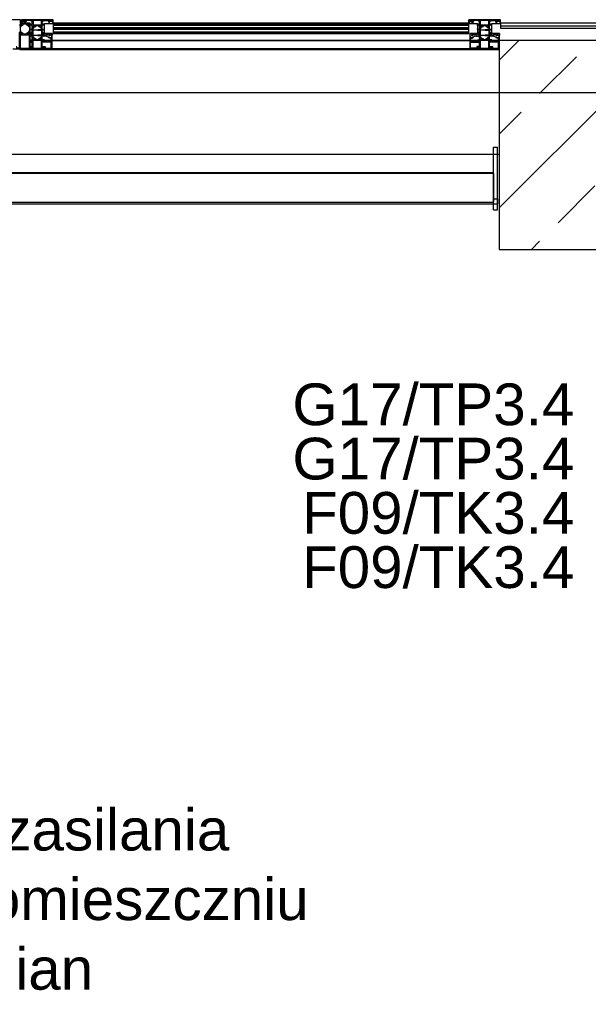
# Model space of a CAD drawing. Header units: millimetres. Extents: x 45983 to 94428, y -13359 to 18562.
# Tile 39 of 57: x 81751 to 83114, y 12571 to 14929. Entities that reach past the tile are written whole.
import ezdxf

# ---------------------------------------------------------------- set-up
doc = ezdxf.new("R2010")
doc.units = ezdxf.units.MM
doc.layers.add('Gniazda', color=1, linetype='Continuous')
doc.styles.get("Standard").update_dxf_attribs({"font": 'ARIAL.TTF'})

msp = doc.modelspace()

# ---------------------------------------------------------------- hatches: boundary and pattern name
h = msp.add_hatch()
h.set_pattern_fill('FP_1', color=256, style=0, pattern_type=2)
h.set_pattern_definition([(45, (0, -11145.76), (-176.7767, 176.7767), []), (45, (176.78, -11145.76), (-176.7767, 176.7767), [125, -62.5])])
h.paths.add_polyline_path([(83300, 14379.2), (83400, 14379.2), (83400, 14879.2), (82900, 14879.2), (82900, 14379.2), (83287.5, 14379.2)], flags=0)

# ---------------------------------------------------------------- linework, layer by layer
at = {"lineweight": 9}
for p, q in [((81687.2, 14929.4), (81752.8, 14929.4)), ((81776.3, 14921.4), (81776.3, 14859.4)), ((81776.3, 14859.4), (81751.2, 14859.4))]:
    msp.add_line(p, q, dxfattribs=at)
for p, q in [((81750.4, 14915.5), (81752.5, 14915.5)), ((81750.7, 14915.1), (81752.2, 14915.1)), ((81752.2, 14912.6), (81752.2, 14901.6)), ((81754.3, 14913.1), (81752.7, 14913.1)), ((81752.8, 14929.4), (81752.8, 14921.4)), ((81752.8, 14921.4), (81776.3, 14921.4)), ((81752.9, 14921.9), (81776.3, 14921.9)), ((81755.1, 14921.9), (81755.3, 14924.1)), ((81755.3, 14924.4), (81755.3, 14929.4)), ((81831.1, 14929.4), (81755.3, 14929.4)), ((81757.3, 14924.4), (81755.3, 14924.4)), ((81755.6, 14924.4), (81758.4, 14924.4)), ((81756.1, 14916.1), (81756.9, 14916.1)), ((81763.8, 14927.9), (81756.8, 14927.9)), ((81756.8, 14927.9), (81756.8, 14925.4)), ((81756.8, 14925.4), (81758.3, 14925.4)), ((81757.7, 14926), (81758.4, 14927.2)), ((81758.4, 14925.6), (81757.9, 14925.7)), ((81758.4, 14924.4), (81758.4, 14925.6)), ((81762.4, 14927.9), (81758.8, 14927.9)), ((81758.9, 14927.4), (81761.8, 14927.4)), ((81759.1, 14921.4), (81762.6, 14921.4)), ((81759.7, 14918), (81760.1, 14919.1)), ((81760.5, 14919.4), (81766.4, 14919.4)), ((81762.2, 14927.2), (81762.9, 14926)), ((81762.7, 14925.7), (81762.3, 14925.6)), ((81762.3, 14925.6), (81762.3, 14924.4)), ((81762.3, 14925.4), (81763.8, 14925.4)), ((81762.3, 14924.4), (81765, 14924.4)), ((81766.8, 14924.4), (81763.3, 14924.4)), ((81763.8, 14925.4), (81763.8, 14927.9)), ((81781.3, 14927.6), (81765.3, 14927.6)), ((81765.3, 14927.6), (81765.3, 14925.4)), ((81765.3, 14925.4), (81766.8, 14925.4)), ((81765.3, 14924.1), (81765.5, 14921.9)), ((81766.8, 14925.4), (81766.8, 14924.4)), ((81766.9, 14919.1), (81767.3, 14918)), ((81770.1, 14916.1), (81770.9, 14916.1)), ((81772.6, 14913.1), (81774.2, 14913.1)), ((81774.5, 14915.5), (81776.1, 14915.5)), ((81776.2, 14915.1), (81774.7, 14915.1)), ((81774.7, 14912.6), (81774.7, 14901.6)), ((81776.3, 14918.3), (81781.3, 14918.4)), ((81776.4, 14915.4), (81776.3, 14918.3)), ((81777.5, 14915.5), (81776.4, 14915.4)), ((81776.6, 14907.8), (81777.2, 14907.8)), ((81776.7, 14899.6), (81776.7, 14914.6)), ((81781.3, 14916.9), (81777.5, 14916.9)), ((81777.5, 14916.9), (81777.5, 14915.5)), ((81779.8, 14924.4), (81779.8, 14925.4)), ((81779.8, 14925.4), (81781.3, 14925.4)), ((81781.3, 14924.4), (81779.8, 14924.4)), ((81781.3, 14925.4), (81781.3, 14927.6)), ((81781.3, 14918.4), (81781.3, 14924.4)), ((81781.3, 14912.1), (81781.3, 14916.9)), ((81781.3, 14906.6), (81781.3, 14910.8)), ((81781.5, 14911.9), (81783.6, 14911.9)), ((81781.8, 14911.3), (81783.5, 14911.3)), ((81783.1, 14908.8), (81783.1, 14905.6)), ((81783.2, 14927.6), (81783.2, 14917.4)), ((81803.6, 14927.6), (81783.2, 14927.6)), ((81783.2, 14917.4), (81803.6, 14917.4)), ((81783.2, 14915.2), (81783.8, 14912.1)), ((81787.7, 14915.4), (81783.4, 14915.4)), ((81783.4, 14915), (81784, 14911.8)), ((81784.3, 14909.3), (81783.6, 14909.3)), ((81783.7, 14915.3), (81784.9, 14915.3)), ((81787.7, 14914.9), (81786.1, 14910.7)), ((81786.2, 14915.2), (81787.4, 14915.3)), ((81787, 14912.7), (81787.8, 14915.1)), ((81788, 14912.4), (81787.1, 14912.4)), ((81791, 14915.1), (81790.8, 14914.4)), ((81791.5, 14915.4), (81795.2, 14915.4)), ((81795.6, 14915.1), (81795.9, 14914.4)), ((81798.7, 14912.4), (81799.5, 14912.4)), ((81799.7, 14912.7), (81798.8, 14915.1)), ((81799, 14915.4), (81803.3, 14915.4)), ((81799, 14914.9), (81800.5, 14910.7)), ((81800.5, 14915.2), (81799.3, 14915.3)), ((81803, 14915.3), (81801.8, 14915.3)), ((81802.4, 14909.3), (81803, 14909.3)), ((81803.3, 14915), (81802.7, 14911.8)), ((81803.5, 14915.2), (81802.9, 14912.1)), ((81803.1, 14911.9), (81805.2, 14911.9)), ((81804.8, 14911.3), (81803.2, 14911.3)), ((81803.5, 14908.8), (81803.5, 14905.6)), ((81803.6, 14917.4), (81803.6, 14927.6)), ((81805.3, 14906.6), (81805.3, 14910.8)), ((81805.4, 14927.6), (81821.4, 14927.6)), ((81805.4, 14925.4), (81805.4, 14927.6)), ((81806.9, 14925.4), (81805.4, 14925.4)), ((81805.4, 14924.4), (81806.9, 14924.4)), ((81805.4, 14918.4), (81805.4, 14924.4)), ((81810.3, 14918.3), (81805.4, 14918.4)), ((81805.4, 14916.9), (81809.1, 14916.9)), ((81805.4, 14912.1), (81805.4, 14916.9)), ((81806.9, 14924.4), (81806.9, 14925.4)), ((81809.1, 14916.9), (81809.1, 14915.5)), ((81809.1, 14915.5), (81810.2, 14915.4)), ((81810, 14907.8), (81809.4, 14907.8)), ((81810.2, 14915.4), (81810.3, 14918.3)), ((81819.9, 14925.4), (81819.9, 14924.4)), ((81821.4, 14925.4), (81819.9, 14925.4)), ((81819.9, 14924.4), (81823.3, 14924.4)), ((81821.3, 14924.1), (81821.1, 14920.7)), ((81821.4, 14927.6), (81821.4, 14925.4)), ((81821.4, 14920.4), (81822.6, 14920.4)), ((81824.4, 14924.4), (81821.6, 14924.4)), ((81822.6, 14920.4), (81823.4, 14920.5)), ((81822.9, 14927.9), (81829.9, 14927.9)), ((81822.9, 14925.4), (81822.9, 14927.9)), ((81824.3, 14925.4), (81822.9, 14925.4)), ((81823.4, 14920.5), (81825, 14920.5)), ((81824.5, 14927.2), (81823.8, 14926)), ((81823.9, 14925.7), (81824.4, 14925.6)), ((81824.4, 14925.6), (81824.4, 14924.4)), ((81827.8, 14927.4), (81824.9, 14927.4)), ((81825, 14920.5), (81825.7, 14920.4)), ((81825.7, 14920.4), (81827, 14920.4)), ((81827, 14920.4), (81827.7, 14920.5)), ((81827.7, 14920.5), (81829.3, 14920.5)), ((81828.9, 14926), (81828.2, 14927.2)), ((81828.3, 14925.6), (81828.8, 14925.7)), ((81828.3, 14924.4), (81828.3, 14925.6)), ((81831.1, 14924.4), (81828.3, 14924.4)), ((81829.9, 14925.4), (81828.3, 14925.4)), ((81829.3, 14920.5), (81830.1, 14920.4)), ((81829.4, 14924.4), (81831.4, 14924.4)), ((81829.9, 14927.9), (81829.9, 14925.4)), ((81830.1, 14920.4), (81831.3, 14920.4)), ((81831.4, 14924.4), (81831.4, 14929.2)), ((81831.6, 14920.7), (81831.4, 14924.1)), ((82827, 14921.4), (81831.4, 14921.4)), ((82827, 14920.4), (81831.4, 14920.4)), ((81831.4, 14920.4), (81831.4, 14896.4)), ((81831.4, 14918.4), (82827, 14918.4)), ((81831.4, 14916.4), (82827, 14916.4)), ((81831.4, 14910.4), (82827, 14910.4)), ((81831.4, 14908.4), (82827, 14908.4)), ((82826.7, 14920.7), (82827, 14924.1)), ((82827, 14924.4), (82827, 14929.4)), ((82902.8, 14929.4), (82827, 14929.4)), ((82829, 14924.4), (82827, 14924.4)), ((82827, 14896.4), (82827, 14920.4)), ((82828.3, 14920.4), (82827, 14920.4)), ((82827.3, 14924.4), (82830, 14924.4)), ((82829.1, 14920.5), (82828.3, 14920.4)), ((82835.5, 14927.9), (82828.5, 14927.9)), ((82828.5, 14927.9), (82828.5, 14925.4)), ((82828.5, 14925.4), (82830, 14925.4)), ((82830.7, 14920.5), (82829.1, 14920.5)), ((82829.4, 14926), (82830.1, 14927.2)), ((82830, 14925.6), (82829.6, 14925.7)), ((82830, 14924.4), (82830, 14925.6)), ((82830.5, 14927.4), (82833.4, 14927.4)), ((82831.4, 14920.4), (82830.7, 14920.5)), ((82832.6, 14920.4), (82831.4, 14920.4)), ((82833.3, 14920.5), (82832.6, 14920.4)), ((82834.9, 14920.5), (82833.3, 14920.5)), ((82833.9, 14927.2), (82834.6, 14926)), ((82834.4, 14925.7), (82833.9, 14925.6)), ((82833.9, 14925.6), (82833.9, 14924.4)), ((82833.9, 14924.4), (82836.7, 14924.4)), ((82834, 14925.4), (82835.5, 14925.4)), ((82835.7, 14920.4), (82834.9, 14920.5)), ((82838.5, 14924.4), (82835, 14924.4)), ((82835.5, 14925.4), (82835.5, 14927.9)), ((82837, 14920.4), (82835.7, 14920.4)), ((82853, 14927.6), (82837, 14927.6)), ((82837, 14927.6), (82837, 14925.4)), ((82837, 14925.4), (82838.5, 14925.4)), ((82837, 14924.1), (82837.3, 14920.7)), ((82838.5, 14925.4), (82838.5, 14924.4)), ((82848, 14918.3), (82853, 14918.4)), ((82848.1, 14915.4), (82848, 14918.3)), ((82849.2, 14915.5), (82848.1, 14915.4)), ((82848.3, 14907.8), (82848.9, 14907.8)), ((82853, 14916.9), (82849.2, 14916.9)), ((82849.2, 14916.9), (82849.2, 14915.5)), ((82851.5, 14924.4), (82851.5, 14925.4)), ((82851.5, 14925.4), (82853, 14925.4)), ((82853, 14924.4), (82851.5, 14924.4)), ((82853, 14925.4), (82853, 14927.6)), ((82853, 14918.4), (82853, 14924.4)), ((82853, 14912.1), (82853, 14916.9)), ((82853, 14906.6), (82853, 14910.8)), ((82853.2, 14911.9), (82855.3, 14911.9)), ((82853.5, 14911.3), (82855.1, 14911.3)), ((82854.8, 14927.6), (82854.8, 14917.4)), ((82875.2, 14927.6), (82854.8, 14927.6)), ((82854.8, 14917.4), (82875.2, 14917.4)), ((82854.8, 14908.8), (82854.8, 14905.6)), ((82854.9, 14915.2), (82855.4, 14912.1)), ((82859.3, 14915.4), (82855.1, 14915.4)), ((82855.1, 14915), (82855.6, 14911.8)), ((82855.9, 14909.3), (82855.3, 14909.3)), ((82855.4, 14915.3), (82856.5, 14915.3)), ((82857.8, 14915.2), (82859.1, 14915.3)), ((82859.4, 14914.9), (82857.8, 14910.7)), ((82858.6, 14912.7), (82859.5, 14915.1)), ((82859.6, 14912.4), (82858.8, 14912.4)), ((82862.7, 14915.1), (82862.4, 14914.4)), ((82863.2, 14915.4), (82866.8, 14915.4)), ((82867.3, 14915.1), (82867.6, 14914.4)), ((82870.4, 14912.4), (82871.2, 14912.4)), ((82871.4, 14912.7), (82870.5, 14915.1)), ((82870.6, 14914.9), (82872.2, 14910.7)), ((82870.7, 14915.4), (82874.9, 14915.4)), ((82872.2, 14915.2), (82870.9, 14915.3)), ((82874.6, 14915.3), (82873.5, 14915.3)), ((82874.1, 14909.3), (82874.7, 14909.3)), ((82874.9, 14915), (82874.4, 14911.8)), ((82875.1, 14915.2), (82874.6, 14912.1)), ((82874.8, 14911.9), (82876.8, 14911.9)), ((82876.5, 14911.3), (82874.9, 14911.3)), ((82875.2, 14917.4), (82875.2, 14927.6)), ((82875.2, 14908.8), (82875.2, 14905.6)), ((82877, 14927.6), (82893, 14927.6)), ((82877, 14925.4), (82877, 14927.6)), ((82878.5, 14925.4), (82877, 14925.4)), ((82877, 14924.4), (82878.5, 14924.4)), ((82877, 14918.4), (82877, 14924.4)), ((82882, 14918.3), (82877, 14918.4)), ((82877, 14916.9), (82880.8, 14916.9)), ((82877, 14912.1), (82877, 14916.9)), ((82877, 14906.6), (82877, 14910.8)), ((82878.5, 14924.4), (82878.5, 14925.4)), ((82880.8, 14916.9), (82880.8, 14915.5)), ((82880.8, 14915.5), (82881.9, 14915.4)), ((82881.7, 14907.8), (82881.1, 14907.8)), ((82881.9, 14915.4), (82882, 14918.3)), ((82891.5, 14925.4), (82891.5, 14924.4)), ((82893, 14925.4), (82891.5, 14925.4)), ((82891.5, 14924.4), (82895, 14924.4)), ((82893, 14924.1), (82892.7, 14920.7)), ((82893, 14927.6), (82893, 14925.4)), ((82893, 14920.4), (82894.3, 14920.4)), ((82896.1, 14924.4), (82893.3, 14924.4)), ((82894.3, 14920.4), (82895.1, 14920.5)), ((82894.5, 14927.9), (82901.5, 14927.9)), ((82894.5, 14925.4), (82894.5, 14927.9)), ((82896, 14925.4), (82894.5, 14925.4)), ((82895.1, 14920.5), (82896.7, 14920.5)), ((82896.1, 14927.2), (82895.4, 14926)), ((82895.6, 14925.7), (82896.1, 14925.6)), ((82896.1, 14925.6), (82896.1, 14924.4)), ((82899.5, 14927.4), (82896.6, 14927.4)), ((82896.7, 14920.5), (82897.4, 14920.4)), ((82897.4, 14920.4), (82898.6, 14920.4)), ((82898.6, 14920.4), (82899.3, 14920.5)), ((82899.3, 14920.5), (82900.9, 14920.5)), ((82900.6, 14926), (82899.9, 14927.2)), ((82900, 14925.6), (82900.4, 14925.7)), ((82900, 14924.4), (82900, 14925.6)), ((82901.5, 14925.4), (82900, 14925.4)), ((82902.7, 14924.4), (82900, 14924.4)), ((82900.9, 14920.5), (82901.7, 14920.4)), ((82901, 14924.4), (82903, 14924.4)), ((82901.5, 14927.9), (82901.5, 14925.4)), ((82901.7, 14920.4), (82903, 14920.4)), ((82903, 14924.4), (82903, 14929.2)), ((82903.3, 14920.7), (82903, 14924.1)), ((83397, 14921.4), (82903, 14921.4)), ((83397, 14920.9), (82903, 14920.9)), ((82903, 14920.9), (82903, 14908.9)), ((82903, 14914.9), (83397, 14914.9)), ((82903, 14908.9), (83397, 14908.9)), ((81752.2, 14899.1), (81750.7, 14899.1)), ((81752.1, 14895.3), (81752.7, 14898.5)), ((81752.7, 14901.1), (81754.3, 14901.1)), ((81756.8, 14898), (81756, 14898)), ((81760, 14895), (81759.7, 14896.1)), ((81766.4, 14894.7), (81760.5, 14894.7)), ((81767.3, 14896.1), (81766.9, 14895)), ((81770.9, 14898), (81770.1, 14898)), ((81774.2, 14901.1), (81772.6, 14901.1)), ((81776.1, 14898.6), (81774.5, 14898.6)), ((81774.7, 14899.1), (81776.2, 14899.1)), ((81776.3, 14890.8), (81777.8, 14890.8)), ((81776.3, 14889.8), (81777.8, 14889.8)), ((81781, 14905.3), (81776.6, 14905.3)), ((81776.6, 14896.3), (81777, 14896.3)), ((81781, 14894.3), (81777, 14894.3)), ((81777.3, 14896), (81777.3, 14895.6)), ((81777.5, 14907.5), (81777.5, 14906.6)), ((81777.6, 14895.3), (81781, 14895.3)), ((81777.8, 14906.3), (81781, 14906.3)), ((81781.3, 14885.8), (81781.3, 14894)), ((81781.3, 14881.4), (81781.3, 14884.7)), ((81781.4, 14895.6), (81781.4, 14905)), ((81783.6, 14885), (81781.5, 14885)), ((81783.3, 14885.3), (81781.8, 14885.3)), ((81783.1, 14904), (81783.1, 14892.6)), ((81783.1, 14891), (81783.1, 14887.8)), ((81783.8, 14884.7), (81783.2, 14881.7)), ((81783.3, 14881.7), (81783.9, 14884.7)), ((81783.4, 14905.3), (81792.1, 14905.3)), ((81792.1, 14904.3), (81783.4, 14904.3)), ((81783.4, 14892.3), (81792.1, 14892.3)), ((81792.1, 14891.3), (81783.4, 14891.3)), ((81783.6, 14887.3), (81784.4, 14887.3)), ((81786.2, 14886), (81787.8, 14881.7)), ((81787.2, 14884.4), (81788, 14884.4)), ((81803.2, 14905.3), (81794.5, 14905.3)), ((81794.5, 14904.3), (81803.2, 14904.3)), ((81803.2, 14892.3), (81794.5, 14892.3)), ((81794.5, 14891.3), (81803.2, 14891.3)), ((81799.5, 14884.4), (81798.7, 14884.4)), ((81800.4, 14886), (81798.9, 14881.7)), ((81803, 14887.3), (81802.3, 14887.3)), ((81803.3, 14881.7), (81802.8, 14884.7)), ((81802.9, 14884.7), (81803.4, 14881.7)), ((81805.1, 14885), (81803.1, 14885)), ((81803.4, 14885.3), (81804.8, 14885.3)), ((81803.5, 14904), (81803.5, 14892.6)), ((81803.5, 14891), (81803.5, 14887.8)), ((81805.3, 14895.6), (81805.3, 14905)), ((81805.3, 14885.8), (81805.3, 14894)), ((81805.3, 14881.4), (81805.3, 14884.7)), ((81808.8, 14906.3), (81805.6, 14906.3)), ((81805.6, 14905.3), (81810, 14905.3)), ((81809, 14895.3), (81805.6, 14895.3)), ((81805.6, 14894.3), (81809.6, 14894.3)), ((81813.3, 14890.8), (81808.8, 14890.8)), ((81814.2, 14889.8), (81808.8, 14889.8)), ((81809.1, 14907.5), (81809.1, 14906.6)), ((81809.3, 14896), (81809.3, 14895.6)), ((81810, 14896.3), (81809.6, 14896.3)), ((81810.3, 14905.6), (81810.3, 14907.5)), ((81810.3, 14895), (81810.3, 14896)), ((81814.3, 14896.2), (81813.6, 14896.2)), ((81816.8, 14896.4), (81814.3, 14896.2)), ((81814.3, 14894.2), (81814.3, 14891.8)), ((81814.5, 14889.7), (81819.7, 14888)), ((81828.5, 14896.4), (81816.8, 14896.4)), ((81819.7, 14888), (81825.9, 14885.7)), ((81825.8, 14884.4), (81820.7, 14886.3)), ((81821, 14887.4), (81826, 14885.6)), ((81827, 14884.4), (81825.8, 14884.4)), ((81826, 14885.6), (81826.8, 14885.6)), ((81826.5, 14887.5), (81826.5, 14886.1)), ((81828.1, 14887.5), (81826.5, 14887.5)), ((81826.5, 14887.4), (81827.8, 14887.4)), ((81826.8, 14885.6), (81826.5, 14887.4)), ((81827, 14877.5), (81827, 14884.4)), ((81828.8, 14896.1), (81828.3, 14887.7)), ((81828.3, 14886.9), (81828.3, 14859.7)), ((81831.4, 14906.4), (82827, 14906.4)), ((81831.4, 14900.4), (82827, 14900.4)), ((81831.4, 14898.4), (82827, 14898.4)), ((81831.4, 14896.4), (82827, 14896.4)), ((82829.5, 14896.1), (82830, 14887.7)), ((82829.8, 14896.4), (82841.5, 14896.4)), ((82830, 14886.9), (82830, 14859.7)), ((82830.3, 14887.5), (82831.8, 14887.5)), ((82831.8, 14887.4), (82830.5, 14887.4)), ((82831.3, 14877.5), (82831.3, 14884.4)), ((82831.3, 14884.4), (82832.5, 14884.4)), ((82831.5, 14885.6), (82831.8, 14887.4)), ((82832.4, 14885.6), (82831.5, 14885.6)), ((82831.8, 14887.5), (82831.8, 14886.1)), ((82837.3, 14887.4), (82832.4, 14885.6)), ((82838.6, 14888), (82832.5, 14885.7)), ((82832.5, 14884.4), (82837.6, 14886.3)), ((82843.8, 14889.7), (82838.6, 14888)), ((82841.5, 14896.4), (82844, 14896.2)), ((82844, 14896.2), (82844.8, 14896.2)), ((82844, 14894.2), (82844, 14891.8)), ((82844.2, 14889.8), (82849.5, 14889.8)), ((82845, 14890.8), (82849.5, 14890.8)), ((82848, 14905.6), (82848, 14907.5)), ((82848, 14895), (82848, 14896)), ((82852.7, 14905.3), (82848.3, 14905.3)), ((82848.3, 14896.3), (82848.7, 14896.3)), ((82852.7, 14894.3), (82848.7, 14894.3)), ((82849, 14896), (82849, 14895.6)), ((82849.2, 14907.5), (82849.2, 14906.6)), ((82849.3, 14895.3), (82852.7, 14895.3)), ((82849.5, 14906.3), (82852.7, 14906.3)), ((82853, 14895.6), (82853, 14905)), ((82853, 14885.8), (82853, 14894)), ((82853, 14881.4), (82853, 14884.7)), ((82855.2, 14885), (82853.2, 14885)), ((82855, 14885.3), (82853.5, 14885.3)), ((82854.8, 14904), (82854.8, 14892.6)), ((82854.8, 14891), (82854.8, 14887.8)), ((82855.4, 14884.7), (82854.9, 14881.7)), ((82855, 14881.7), (82855.5, 14884.7)), ((82855.1, 14905.3), (82863.8, 14905.3)), ((82863.8, 14904.3), (82855.1, 14904.3)), ((82855.1, 14892.3), (82863.8, 14892.3)), ((82863.8, 14891.3), (82855.1, 14891.3)), ((82855.3, 14887.3), (82856, 14887.3)), ((82857.9, 14886), (82859.5, 14881.7)), ((82858.8, 14884.4), (82859.6, 14884.4)), ((82874.9, 14905.3), (82866.2, 14905.3)), ((82866.2, 14904.3), (82874.9, 14904.3)), ((82874.9, 14892.3), (82866.2, 14892.3)), ((82866.2, 14891.3), (82874.9, 14891.3)), ((82871.2, 14884.4), (82870.4, 14884.4)), ((82872.1, 14886), (82870.5, 14881.7)), ((82874.7, 14887.3), (82874, 14887.3)), ((82875, 14881.7), (82874.5, 14884.7)), ((82874.6, 14884.7), (82875.1, 14881.7)), ((82876.8, 14885), (82874.8, 14885)), ((82875, 14885.3), (82876.5, 14885.3)), ((82875.2, 14904), (82875.2, 14892.6)), ((82875.2, 14891), (82875.2, 14887.8)), ((82877, 14895.6), (82877, 14905)), ((82877, 14885.8), (82877, 14894)), ((82877, 14881.4), (82877, 14884.7)), ((82880.5, 14906.3), (82877.3, 14906.3)), ((82877.3, 14905.3), (82881.7, 14905.3)), ((82880.7, 14895.3), (82877.3, 14895.3)), ((82877.3, 14894.3), (82881.3, 14894.3)), ((82885, 14890.8), (82880.5, 14890.8)), ((82885.8, 14889.8), (82880.5, 14889.8)), ((82880.8, 14907.5), (82880.8, 14906.6)), ((82881, 14896), (82881, 14895.6)), ((82881.7, 14896.3), (82881.3, 14896.3)), ((82882, 14905.6), (82882, 14907.5)), ((82882, 14895), (82882, 14896)), ((82886, 14896.2), (82885.2, 14896.2)), ((82888.5, 14896.4), (82886, 14896.2)), ((82886, 14894.2), (82886, 14891.8)), ((82886.2, 14889.7), (82891.4, 14888)), ((82900.2, 14896.4), (82888.5, 14896.4)), ((82891.4, 14888), (82897.5, 14885.7)), ((82897.5, 14884.4), (82892.4, 14886.3)), ((82892.7, 14887.4), (82897.6, 14885.6)), ((82898.7, 14884.4), (82897.5, 14884.4)), ((82897.6, 14885.6), (82898.5, 14885.6)), ((82898.2, 14887.5), (82898.2, 14886.1)), ((82899.7, 14887.5), (82898.2, 14887.5)), ((82898.2, 14887.4), (82899.5, 14887.4)), ((82898.5, 14885.6), (82898.2, 14887.4)), ((82898.7, 14877.5), (82898.7, 14884.4)), ((82900.5, 14896.1), (82900, 14887.7)), ((82900, 14886.9), (82900, 14859.7)), ((81776.3, 14881.4), (81781.3, 14881.4)), ((84522.9, 14879.2), (81776.3, 14879.2)), ((81777.8, 14877.4), (81776.3, 14877.8)), ((81778.7, 14877), (81776.3, 14877)), ((81776.3, 14875.8), (81780.7, 14875.8)), ((81780, 14865), (81776.3, 14865)), ((81776.3, 14863.8), (81778.5, 14863.8)), ((81776.3, 14863), (81777.8, 14863.4)), ((81778.3, 14877.4), (81777.8, 14877.4)), ((81777.8, 14863.4), (81778.3, 14863.4)), ((81781.3, 14879.4), (81778.3, 14879.4)), ((81778.3, 14879.4), (81778.3, 14877.4)), ((81778.3, 14863.4), (81778.3, 14861.4)), ((81778.3, 14861.4), (81781.3, 14861.4)), ((81778.5, 14863.8), (81778.7, 14863.6)), ((81778.7, 14878.3), (81778.7, 14877)), ((81779.2, 14863.5), (81780.3, 14864.1)), ((81781.1, 14876.7), (81779.3, 14878.6)), ((81780.7, 14864.3), (81780.7, 14864.8)), ((81781.3, 14870.7), (81781.3, 14879.4)), ((81781.6, 14870.4), (81781.3, 14870.7)), ((81781.3, 14870.2), (81781.6, 14870.4)), ((81781.3, 14861.4), (81781.3, 14870.2)), ((81783.1, 14879.4), (81783.1, 14861.2)), ((81803.5, 14879.4), (81783.1, 14879.4)), ((81783.1, 14861.2), (81803.5, 14861.2)), ((81783.4, 14881.4), (81787.7, 14881.4)), ((81784.2, 14881.4), (81783.6, 14881.4)), ((81784.9, 14881.4), (81784.4, 14881.4)), ((81787.5, 14881.4), (81786.2, 14881.4)), ((81787.9, 14881.7), (81787, 14884.2)), ((81790.8, 14882.5), (81791, 14881.8)), ((81795.2, 14881.4), (81791.5, 14881.4)), ((81795.9, 14882.5), (81795.6, 14881.8)), ((81798.8, 14881.7), (81799.7, 14884.2)), ((81803.2, 14881.4), (81799, 14881.4)), ((81799.1, 14881.4), (81800.4, 14881.4)), ((81801.8, 14881.4), (81802.2, 14881.4)), ((81802.5, 14881.4), (81803.1, 14881.4)), ((81803.5, 14861.2), (81803.5, 14879.4)), ((81805.1, 14870.4), (81805.3, 14870.7)), ((81805.3, 14870.2), (81805.1, 14870.4)), ((81810.3, 14881.4), (81805.3, 14881.4)), ((81805.3, 14879.4), (81808.3, 14879.4)), ((81805.3, 14870.7), (81805.3, 14879.4)), ((81805.3, 14861.4), (81805.3, 14870.2)), ((81808.3, 14861.4), (81805.3, 14861.4)), ((81805.6, 14876.7), (81807.4, 14878.6)), ((81826.4, 14875.8), (81805.9, 14875.8)), ((81807.5, 14863.5), (81806.4, 14864.1)), ((81806.6, 14865), (81812, 14865)), ((81807.9, 14878.3), (81807.9, 14877)), ((81807.9, 14877), (81826.5, 14877)), ((81808.1, 14863.8), (81808, 14863.6)), ((81810.8, 14863.8), (81808.1, 14863.8)), ((81808.3, 14879.4), (81808.3, 14877.4)), ((81808.3, 14877.4), (81808.9, 14877.4)), ((81808.3, 14863.4), (81808.3, 14861.4)), ((81808.8, 14863.4), (81808.3, 14863.4)), ((81810.3, 14863), (81808.8, 14863.4)), ((81808.9, 14877.4), (81810.3, 14877.8)), ((81810.3, 14877.8), (81810.3, 14881.4)), ((81810.3, 14859.4), (81810.3, 14863)), ((81810.8, 14859.4), (81810.8, 14863.8)), ((81812, 14865), (81812, 14860.8)), ((81812, 14860.8), (81825.9, 14860.8)), ((81826.9, 14861.8), (81826.9, 14875.3)), ((82830, 14879.2), (81828.3, 14879.2)), ((81828.3, 14879.2), (82830, 14879.2)), ((82831.4, 14861.8), (82831.4, 14875.3)), ((82850.4, 14877), (82831.8, 14877)), ((82831.9, 14875.8), (82852.4, 14875.8)), ((82846.3, 14860.8), (82832.4, 14860.8)), ((82851.7, 14865), (82846.3, 14865)), ((82846.3, 14865), (82846.3, 14860.8)), ((82847.5, 14859.4), (82847.5, 14863.8)), ((82847.5, 14863.8), (82850.2, 14863.8)), ((82848, 14877.8), (82848, 14881.4)), ((82848, 14881.4), (82853, 14881.4)), ((82849.5, 14877.4), (82848, 14877.8)), ((82848, 14863), (82849.5, 14863.4)), ((82848, 14859.4), (82848, 14863)), ((82850, 14877.4), (82849.5, 14877.4)), ((82849.5, 14863.4), (82850, 14863.4)), ((82853, 14879.4), (82850, 14879.4)), ((82850, 14879.4), (82850, 14877.4)), ((82850, 14863.4), (82850, 14861.4)), ((82850, 14861.4), (82853, 14861.4)), ((82850.2, 14863.8), (82850.3, 14863.6)), ((82850.4, 14878.3), (82850.4, 14877)), ((82852.8, 14876.7), (82850.9, 14878.6)), ((82850.9, 14863.5), (82851.9, 14864.1)), ((82853, 14870.7), (82853, 14879.4)), ((82853.2, 14870.4), (82853, 14870.7)), ((82853, 14870.2), (82853.2, 14870.4)), ((82853, 14861.4), (82853, 14870.2)), ((82854.8, 14879.4), (82854.8, 14861.2)), ((82875.2, 14879.4), (82854.8, 14879.4)), ((82854.8, 14861.2), (82875.2, 14861.2)), ((82855.1, 14881.4), (82859.3, 14881.4)), ((82855.9, 14881.4), (82855.2, 14881.4)), ((82856.5, 14881.4), (82856.1, 14881.4)), ((82859.2, 14881.4), (82857.9, 14881.4)), ((82859.5, 14881.7), (82858.6, 14884.2)), ((82862.5, 14882.5), (82862.7, 14881.8)), ((82866.8, 14881.4), (82863.2, 14881.4)), ((82867.5, 14882.5), (82867.3, 14881.8)), ((82870.5, 14881.7), (82871.4, 14884.2)), ((82874.9, 14881.4), (82870.7, 14881.4)), ((82870.8, 14881.4), (82872.1, 14881.4)), ((82873.5, 14881.4), (82873.9, 14881.4)), ((82874.1, 14881.4), (82874.8, 14881.4)), ((82875.2, 14861.2), (82875.2, 14879.4)), ((82876.7, 14870.4), (82877, 14870.7)), ((82877, 14870.2), (82876.7, 14870.4)), ((82882, 14881.4), (82877, 14881.4)), ((82877, 14879.4), (82880, 14879.4)), ((82877, 14870.7), (82877, 14879.4)), ((82877, 14861.4), (82877, 14870.2)), ((82880, 14861.4), (82877, 14861.4)), ((82877.2, 14876.7), (82879.1, 14878.6)), ((82898.1, 14875.8), (82877.6, 14875.8)), ((82879.1, 14863.5), (82878, 14864.1)), ((82878.3, 14865), (82883.7, 14865)), ((82879.6, 14878.3), (82879.6, 14877)), ((82879.6, 14877), (82898.2, 14877)), ((82879.8, 14863.8), (82879.7, 14863.6)), ((82882.5, 14863.8), (82879.8, 14863.8)), ((82880, 14879.4), (82880, 14877.4)), ((82880, 14877.4), (82880.5, 14877.4)), ((82880, 14863.4), (82880, 14861.4)), ((82880.5, 14863.4), (82880, 14863.4)), ((82880.5, 14877.4), (82882, 14877.8)), ((82882, 14863), (82880.5, 14863.4)), ((82882, 14877.8), (82882, 14881.4)), ((82882, 14859.4), (82882, 14863)), ((82882.5, 14859.4), (82882.5, 14863.8)), ((82883.7, 14865), (82883.7, 14860.8)), ((82883.7, 14860.8), (82897.6, 14860.8)), ((82898.6, 14861.8), (82898.6, 14875.3)), ((83400, 14879.2), (82900, 14879.2)), ((82900, 14879.2), (82900, 14379.2)), ((82900, 14857.4), (81751.2, 14857.4)), ((81776.4, 14859.4), (81810.3, 14859.4)), ((81828.1, 14859.4), (81810.8, 14859.4)), ((82830, 14859.4), (81828.3, 14859.4)), ((82830.2, 14859.4), (82847.5, 14859.4)), ((82848, 14859.4), (82882, 14859.4)), ((82899.8, 14859.4), (82882.5, 14859.4)), ((86640, 14754.2), (75653.1, 14754.2)), ((79712.5, 14607.4), (82900, 14607.4)), ((82886.3, 14624.2), (82896.3, 14624.2)), ((82886.3, 14474.2), (82886.3, 14624.2)), ((82896.3, 14474.2), (82896.3, 14624.2)), ((79726.3, 14563.2), (82886.3, 14563.2)), ((82886.3, 14560.6), (79726.3, 14560.6)), ((82886.3, 14560.6), (82886.3, 14492.6)), ((79716.3, 14488.2), (82896.3, 14488.2)), ((79726.3, 14492.6), (82886.3, 14492.6)), ((79726.3, 14488.2), (82886.3, 14488.2)), ((82886.3, 14500.3), (82896.3, 14500.3)), ((82896.3, 14500.3), (82896.3, 14488.2)), ((82886.3, 14474.2), (82896.3, 14474.2)), ((82900, 14379.2), (83275, 14379.2))]:
    msp.add_line(p, q)
at = {"extrusion": (0, 0, -1)}
for p, q in [((81831.4, 14929.4), (81755.3, 14929.4)), ((81755.3, 14929.4), (81755.3, 14921.9)), ((81810.3, 14896.4), (81810.3, 14920.4)), ((81810.3, 14920.4), (81831.4, 14920.4)), ((81831.4, 14920.4), (81831.4, 14929.4)), ((82903, 14929.4), (82827, 14929.4)), ((82827, 14929.4), (82827, 14920.4)), ((82827, 14920.4), (82848, 14920.4)), ((82848, 14920.4), (82848, 14896.4)), ((82882, 14896.4), (82882, 14920.4)), ((82882, 14920.4), (82903, 14920.4)), ((82903, 14920.4), (82903, 14929.4)), ((81828.3, 14896.4), (81810.3, 14896.4)), ((81828.3, 14859.4), (81828.3, 14896.4)), ((82848, 14896.4), (82830, 14896.4)), ((82830, 14896.4), (82830, 14859.4)), ((82900, 14896.4), (82882, 14896.4)), ((82900, 14859.4), (82900, 14896.4)), ((81776.3, 14859.4), (81828.3, 14859.4)), ((82830, 14859.4), (82900, 14859.4))]:
    msp.add_line(p, q, dxfattribs=at)
for points in [[(81755.2, 14921.4), (81752.8, 14921.4), (81752.8, 14929.4), (81722.3, 14929.4)], [(81752.1, 14918.8), (81752.7, 14915.7), (81752.1, 14918.8)], [(81756.5, 14919.1), (81752.3, 14919.1), (81756.6, 14919.1)], [(81754.8, 14913.4), (81756.8, 14918.8), (81755.9, 14916.3)], [(81776.3, 14915.8), (81776.3, 14921.4), (81766, 14921.4), (81766, 14924), (81764.5, 14924), (81764.5, 14921.4), (81757.5, 14921.4), (81757.5, 14924), (81755.7, 14924), (81755.7, 14921.9)], [(81771.1, 14916.3), (81770.2, 14918.8), (81772.2, 14913.4)], [(81770.4, 14919), (81774.6, 14919), (81770.4, 14919)], [(81774.8, 14918.8), (81774.3, 14915.7), (81774.8, 14918.8)], [(81752.4, 14895.1), (81756.5, 14895.1), (81752.1, 14895.1), (81752.7, 14898.6), (81750.2, 14898.6), (81750.2, 14872.6), (81750.4, 14872.4), (81750.2, 14872.1), (81750.2, 14861.2), (81744.7, 14861.2), (81744.7, 14864.4), (81742.7, 14864.4)], [(81755.8, 14897.8), (81756.7, 14895.3), (81754.8, 14900.7)], [(81772.2, 14900.7), (81770.2, 14895.3), (81771.1, 14897.8)], [(81774.6, 14895.1), (81770.4, 14895.1), (81774.6, 14895.1)], [(81774.3, 14898.4), (81774.8, 14895.3), (81774.3, 14898.5)], [(81780.2, 14865.3), (81776.3, 14865.3), (81776.3, 14898.4)], [(81735, 14859.4), (81776.3, 14859.4), (81776.3, 14863.8), (81780.2, 14863.8)]]:
    msp.add_lwpolyline(points)
msp.add_lwpolyline([(81752, 14861.2), (81774.5, 14861.2), (81774.5, 14892.7), (81752, 14892.7)], close=True)
for centre, radius in [((81760.3, 14925.7), 1), ((81785.5, 14914.6), 0.526), ((81801.1, 14914.6), 0.526), ((81826.3, 14925.7), 1), ((82832, 14925.7), 1), ((82857.2, 14914.6), 0.526), ((82872.8, 14914.6), 0.526), ((82898, 14925.7), 1), ((81817.5, 14893.6), 1.5), ((81823, 14892.6), 1.75), ((82835.3, 14892.6), 1.75), ((82840.8, 14893.6), 1.5), ((82889.2, 14893.6), 1.5), ((82894.7, 14892.6), 1.75), ((81785.5, 14882), 0.55), ((81801.1, 14882), 0.55), ((82857.2, 14882), 0.55), ((82872.8, 14882), 0.55)]:
    msp.add_circle(centre, radius)
for centre, radius, start, end in [((81752.4, 14918.8), 0.25, 90, 190), ((81752.3, 14918.9), 0.2, 90, 190), ((81752.2, 14915.6), 0.5, 270, 10), ((81752.7, 14912.6), 0.5, 90, 180), ((81752.5, 14915.7), 0.2, 270, 10), ((81754.3, 14913.6), 0.5, 270, 340), ((81755.2, 14921.9), 0.5, 270, 0), ((81755.6, 14929.2), 0.25, 90, 180), ((81755.5, 14924.1), 0.226, 71.2095, 184.4274), ((81756.1, 14916.3), 0.2, 159.9231, 270), ((81756.5, 14918.8), 0.25, 340, 90), ((81756.6, 14918.9), 0.2, 339.9231, 90), ((81756.9, 14919.1), 3, 270, 340.0164), ((81757.3, 14925.4), 1, 270, 0), ((81759.3, 14923.1), 1.72, 114.1034, 263.1254), ((81759, 14926.6), 1.26, 97.0364, 261.8341), ((81757.9, 14925.9), 0.2, 150, 260.5377), ((81758.9, 14926.9), 0.5, 90, 150), ((81758.4, 14925.1), 0.506, 296.6486, 29.8936), ((81760.5, 14918.9), 0.5, 90, 160.0164), ((81761.8, 14926.9), 0.5, 30, 90), ((81763.3, 14925.4), 1, 180, 270), ((81762.6, 14926.6), 1.26, 280.38, 97.0364), ((81762.3, 14923.1), 1.72, 276.8746, 69.3841), ((81762.7, 14925.9), 0.2, 279.4623, 30), ((81763.2, 14925.1), 0.506, 149.0757, 234.5786), ((81765.1, 14924.1), 0.227, 355.7621, 109.2679), ((81766.4, 14918.9), 0.5, 19.9836, 90), ((81770.1, 14919.1), 3, 199.9836, 270), ((81770.4, 14918.8), 0.25, 90, 200), ((81770.4, 14918.8), 0.2, 90, 200), ((81770.9, 14916.3), 0.2, 270, 20), ((81772.6, 14913.6), 0.5, 200, 270), ((81774.7, 14915.6), 0.5, 170, 270), ((81774.2, 14912.6), 0.5, 0, 90), ((81774.5, 14915.7), 0.2, 170, 270), ((81774.6, 14918.8), 0.25, 350, 90), ((81774.6, 14918.8), 0.2, 350, 90), ((81776.1, 14915.7), 0.2, 270, 15.1513), ((81776.2, 14914.6), 0.5, 0, 90), ((81776.6, 14907.5), 0.3, 90, 180), ((81777.2, 14907.5), 0.3, 0, 90), ((81781.5, 14912.1), 0.2, 180, 270), ((81781.8, 14910.8), 0.5, 90, 180), ((81783.6, 14908.8), 0.5, 90, 180), ((81783.4, 14915.2), 0.2, 90, 190), ((81783.7, 14915), 0.3, 85.5107, 190.4508), ((81783.5, 14911.8), 0.5, 270, 356.8695), ((81783.6, 14912.1), 0.2, 270, 10), ((81784.3, 14911.3), 2, 270, 340), ((81784.9, 14915), 0.2, 317.607, 90), ((81785.5, 14914.6), 0.6, 153.773, 270), ((81785.5, 14914.6), 0.6, 270, 26.227), ((81786.2, 14915), 0.2, 104.9071, 222.393), ((81787.1, 14912.6), 0.2, 159.9963, 270), ((81787.4, 14915), 0.3, 340, 94.5809), ((81787.7, 14915.2), 0.2, 339.9963, 90), ((81788, 14915.4), 3, 270, 340.0082), ((81791.5, 14914.9), 0.5, 90, 160.0082), ((81795.2, 14914.9), 0.5, 19.9918, 90), ((81798.7, 14915.4), 3, 199.9918, 270), ((81799, 14915.2), 0.2, 90, 200.0037), ((81799.3, 14915), 0.3, 85.4191, 200), ((81799.5, 14912.6), 0.2, 270, 20.0037), ((81800.4, 14915), 0.2, 317.607, 75.0929), ((81801.1, 14914.6), 0.6, 153.773, 270), ((81802.4, 14911.3), 2, 200, 270), ((81801.1, 14914.6), 0.6, 270, 26.227), ((81801.8, 14915), 0.2, 90, 222.393), ((81803.2, 14911.8), 0.5, 183.1305, 270), ((81803.1, 14912.1), 0.2, 170, 270), ((81803, 14915), 0.3, 349.5492, 94.4893), ((81803, 14908.8), 0.5, 0, 90), ((81803.3, 14915.2), 0.2, 350, 90), ((81804.8, 14910.8), 0.5, 0, 90), ((81805.2, 14912.1), 0.2, 270, 0), ((81809.4, 14907.5), 0.3, 90, 180), ((81810, 14907.5), 0.3, 0, 90), ((81821.4, 14920.7), 0.3, 176.6981, 270), ((81821.6, 14924.1), 0.227, 70.7321, 184.2379), ((81823.3, 14925.4), 1, 270, 0), ((81823.9, 14925.9), 0.2, 150, 260.5377), ((81824.9, 14926.9), 0.5, 90, 150), ((81827.8, 14926.9), 0.5, 30, 90), ((81829.4, 14925.4), 1, 180, 270), ((81828.7, 14925.9), 0.2, 279.4623, 30), ((81831.1, 14929.2), 0.25, 0, 90), ((81831.1, 14924.1), 0.226, 355.5726, 108.7905), ((81831.3, 14920.7), 0.3, 270, 3.3019), ((82827, 14920.7), 0.3, 176.6981, 270), ((82827.2, 14929.2), 0.25, 90, 180), ((82827.2, 14924.1), 0.226, 71.2095, 184.4274), ((82829, 14925.4), 1, 270, 0), ((82829.6, 14925.9), 0.2, 150, 260.5377), ((82830.5, 14926.9), 0.5, 90, 150), ((82833.4, 14926.9), 0.5, 30, 90), ((82835, 14925.4), 1, 180, 270), ((82834.4, 14925.9), 0.2, 279.4623, 30), ((82836.8, 14924.1), 0.227, 355.7621, 109.2679), ((82837, 14920.7), 0.3, 270, 3.3019), ((82848.3, 14907.5), 0.3, 90, 180), ((82848.9, 14907.5), 0.3, 0, 90), ((82853.2, 14912.1), 0.2, 180, 270), ((82853.5, 14910.8), 0.5, 90, 180), ((82855.3, 14908.8), 0.5, 90, 180), ((82855.1, 14915.2), 0.2, 90, 190), ((82855.4, 14915), 0.3, 85.5107, 190.4508), ((82855.1, 14911.8), 0.5, 270, 356.8695), ((82855.2, 14912.1), 0.2, 270, 10), ((82855.9, 14911.3), 2, 270, 340), ((82856.5, 14915), 0.2, 317.607, 90), ((82857.2, 14914.6), 0.6, 153.773, 270), ((82857.2, 14914.6), 0.6, 270, 26.227), ((82857.9, 14915), 0.2, 104.9071, 222.393), ((82858.8, 14912.6), 0.2, 159.9963, 270), ((82859.1, 14915), 0.3, 340, 94.5809), ((82859.3, 14915.2), 0.2, 339.9963, 90), ((82859.6, 14915.4), 3, 270, 340.0082), ((82863.2, 14914.9), 0.5, 90, 160.0082), ((82866.8, 14914.9), 0.5, 19.9918, 90), ((82870.4, 14915.4), 3, 199.9918, 270), ((82870.7, 14915.2), 0.2, 90, 200.0037), ((82870.9, 14915), 0.3, 85.4191, 200), ((82871.2, 14912.6), 0.2, 270, 20.0037), ((82872.1, 14915), 0.2, 317.607, 75.0929), ((82872.8, 14914.6), 0.6, 153.773, 270), ((82874.1, 14911.3), 2, 200, 270), ((82872.8, 14914.6), 0.6, 270, 26.227), ((82873.5, 14915), 0.2, 90, 222.393), ((82874.9, 14911.8), 0.5, 183.1305, 270), ((82874.6, 14915), 0.3, 349.5492, 94.4893), ((82874.8, 14912.1), 0.2, 170, 270), ((82874.7, 14908.8), 0.5, 0, 90), ((82874.9, 14915.2), 0.2, 350, 90), ((82876.5, 14910.8), 0.5, 0, 90), ((82876.8, 14912.1), 0.2, 270, 0), ((82881.1, 14907.5), 0.3, 90, 180), ((82881.7, 14907.5), 0.3, 0, 90), ((82893, 14920.7), 0.3, 176.6981, 270), ((82893.2, 14924.1), 0.227, 70.7321, 184.2379), ((82895, 14925.4), 1, 270, 0), ((82895.6, 14925.9), 0.2, 150, 260.5377), ((82896.6, 14926.9), 0.5, 90, 150), ((82899.5, 14926.9), 0.5, 30, 90), ((82901, 14925.4), 1, 180, 270), ((82900.4, 14925.9), 0.2, 279.4623, 30), ((82902.8, 14924.1), 0.226, 355.5726, 108.7905), ((82902.8, 14929.2), 0.25, 0, 90), ((82903, 14920.7), 0.3, 270, 3.3019), ((81752.4, 14895.3), 0.25, 170, 270), ((81752.7, 14901.6), 0.5, 180, 270), ((81752.2, 14898.6), 0.5, 350, 90), ((81754.3, 14900.6), 0.5, 20, 90), ((81756, 14897.8), 0.2, 90, 200.0037), ((81756.5, 14895.3), 0.25, 270, 20), ((81756.5, 14895.3), 0.2, 270, 20.0037), ((81756.8, 14895), 3, 19.9836, 90), ((81760.5, 14895.2), 0.5, 199.9836, 270), ((81766.4, 14895.2), 0.5, 270, 340.0164), ((81770.1, 14895), 3, 90, 160.0164), ((81770.4, 14895.3), 0.25, 160, 270), ((81770.4, 14895.3), 0.2, 160.0363, 270), ((81770.9, 14897.8), 0.2, 340.0363, 90), ((81772.6, 14900.6), 0.5, 90, 160), ((81774.2, 14901.6), 0.5, 270, 0), ((81774.7, 14898.6), 0.5, 90, 190), ((81774.5, 14898.4), 0.2, 90, 190.0915), ((81774.6, 14895.3), 0.25, 270, 10), ((81774.6, 14895.3), 0.2, 270, 10.0915), ((81776.1, 14898.4), 0.2, 0, 90), ((81776.2, 14899.6), 0.5, 270, 0), ((81776.6, 14905.6), 0.3, 180, 270), ((81776.6, 14896), 0.3, 90, 183.7026), ((81777, 14895), 0.7, 180, 270), ((81769.5, 14910.6), 15.9, 295.4678, 317.2184), ((81777, 14896), 0.3, 0, 90), ((81769.5, 14910.6), 14.9, 300.9122, 316.9785), ((81777.6, 14895.6), 0.3, 180.0359, 270), ((81777.8, 14906.6), 0.3, 180, 270), ((81777.8, 14893.3), 2.5, 270, 0), ((81777.8, 14893.3), 3.5, 270, 0), ((81780.8, 14893.3), 0.5, 0, 180), ((81780.8, 14900.2), 0.5, 317.2184, 144.3861), ((81781, 14906.6), 0.3, 270, 0), ((81781, 14905), 0.357, 9.0075, 86.2817), ((81781, 14895.7), 0.357, 273.7183, 350.9925), ((81781, 14894), 0.341, 6.907, 87.1528), ((81781.8, 14885.8), 0.465, 175.6059, 271.8127), ((81781.5, 14884.8), 0.2, 90, 192.1023), ((81783.4, 14905.6), 0.3, 180, 270), ((81783.4, 14904), 0.3, 90, 180), ((81783.4, 14892.6), 0.3, 180, 270), ((81783.4, 14891), 0.3, 90, 180), ((81783.6, 14887.8), 0.5, 180, 270), ((81783.2, 14884.7), 0.648, 4.1704, 84.0418), ((81783.6, 14884.8), 0.2, 350, 90), ((81784.4, 14885.3), 2, 20.0037, 90), ((81787.2, 14884.2), 0.2, 90, 200.0037), ((81788, 14881.4), 3, 19.9918, 90), ((81792.1, 14904.8), 0.5, 0, 90), ((81792.1, 14904.8), 0.5, 270, 0), ((81792.1, 14891.8), 0.5, 0, 90), ((81792.1, 14891.8), 0.5, 270, 0), ((81794.5, 14904.8), 0.5, 90, 180), ((81794.5, 14904.8), 0.5, 180, 270), ((81794.5, 14891.8), 0.5, 90, 180), ((81794.5, 14891.8), 0.5, 180, 270), ((81798.7, 14881.4), 3, 90, 160.0082), ((81799.5, 14884.2), 0.2, 339.9963, 90), ((81802.3, 14885.3), 2, 90, 159.9963), ((81803.4, 14884.7), 0.648, 95.9582, 175.8296), ((81803.1, 14884.8), 0.2, 90, 190), ((81803, 14887.8), 0.5, 270, 0), ((81803.2, 14905.6), 0.3, 270, 0), ((81803.2, 14904), 0.3, 0, 90), ((81803.2, 14892.6), 0.3, 270, 0), ((81803.2, 14891), 0.3, 0, 90), ((81804.9, 14885.8), 0.465, 268.1873, 4.3941), ((81805.1, 14884.8), 0.2, 347.8977, 90), ((81805.6, 14906.6), 0.3, 180, 270), ((81805.7, 14905), 0.357, 93.7183, 170.9925), ((81805.8, 14900.2), 0.5, 35.6139, 222.7816), ((81805.7, 14895.7), 0.357, 189.0075, 266.2817), ((81805.7, 14894), 0.341, 92.8472, 173.093), ((81805.8, 14893.3), 0.5, 0, 180), ((81808.8, 14893.3), 3.5, 180, 270), ((81817.1, 14910.6), 15.9, 222.7816, 256.1831), ((81817.1, 14910.6), 14.9, 223.0215, 255.154), ((81808.8, 14893.3), 2.5, 180, 270), ((81808.8, 14906.6), 0.3, 270, 0), ((81809, 14895.6), 0.3, 270, 359.9641), ((81809.6, 14896), 0.3, 90, 180), ((81809.6, 14895), 0.7, 270, 0), ((81810, 14905.6), 0.3, 270, 0), ((81810, 14896), 0.3, 356.2974, 90), ((81813.6, 14897.2), 1, 255.154, 270), ((81813.3, 14894.2), 1, 0, 90), ((81813.3, 14891.8), 1, 270, 0), ((81814.2, 14888.8), 1, 70.8061, 90), ((81820.9, 14886.8), 0.6, 85.0593, 250), ((81826, 14886.2), 0.485, 253.7583, 352.1056), ((81827.8, 14886.9), 0.5, 0, 90), ((81828.1, 14887.7), 0.267, 262.7182, 347.4306), ((81828.5, 14896.1), 0.3, 356.6335, 90), ((82829.8, 14896.1), 0.3, 90, 183.3665), ((82830.2, 14887.7), 0.267, 192.5694, 277.2818), ((82830.5, 14886.9), 0.5, 90, 180), ((82832.3, 14886.2), 0.485, 187.8944, 286.2417), ((82837.4, 14886.8), 0.6, 290, 94.9407), ((82844.2, 14888.8), 1, 90, 109.1939), ((82845, 14894.2), 1, 90, 180), ((82845, 14891.8), 1, 180, 270), ((82844.8, 14897.2), 1, 270, 284.846), ((82841.2, 14910.6), 14.9, 284.846, 316.9785), ((82841.2, 14910.6), 15.9, 283.8169, 317.2184), ((82848.3, 14905.6), 0.3, 180, 270), ((82848.3, 14896), 0.3, 90, 183.7026), ((82848.7, 14895), 0.7, 180, 270), ((82848.7, 14896), 0.3, 0, 90), ((82849.3, 14895.6), 0.3, 180.0359, 270), ((82849.5, 14906.6), 0.3, 180, 270), ((82849.5, 14893.3), 2.5, 270, 0), ((82849.5, 14893.3), 3.5, 270, 0), ((82852.5, 14893.3), 0.5, 0, 180), ((82852.5, 14900.2), 0.5, 317.2184, 144.3861), ((82852.7, 14906.6), 0.3, 270, 0), ((82852.7, 14905), 0.357, 9.0075, 86.2817), ((82852.7, 14895.7), 0.357, 273.7183, 350.9925), ((82852.7, 14894), 0.341, 6.907, 87.1528), ((82853.5, 14885.8), 0.465, 175.6059, 271.8127), ((82853.2, 14884.8), 0.2, 90, 192.1023), ((82855.1, 14905.6), 0.3, 180, 270), ((82855.1, 14904), 0.3, 90, 180), ((82855.1, 14892.6), 0.3, 180, 270), ((82855.1, 14891), 0.3, 90, 180), ((82855.3, 14887.8), 0.5, 180, 270), ((82854.9, 14884.7), 0.648, 4.1704, 84.0418), ((82855.2, 14884.8), 0.2, 350, 90), ((82856, 14885.3), 2, 20.0037, 90), ((82858.8, 14884.2), 0.2, 90, 200.0037), ((82859.6, 14881.4), 3, 19.9918, 90), ((82863.8, 14904.8), 0.5, 0, 90), ((82863.8, 14904.8), 0.5, 270, 0), ((82863.8, 14891.8), 0.5, 0, 90), ((82863.8, 14891.8), 0.5, 270, 0), ((82866.2, 14904.8), 0.5, 90, 180), ((82866.2, 14904.8), 0.5, 180, 270), ((82866.2, 14891.8), 0.5, 90, 180), ((82866.2, 14891.8), 0.5, 180, 270), ((82870.4, 14881.4), 3, 90, 160.0082), ((82871.2, 14884.2), 0.2, 339.9963, 90), ((82874, 14885.3), 2, 90, 159.9963), ((82875.1, 14884.7), 0.648, 95.9582, 175.8296), ((82874.8, 14884.8), 0.2, 90, 190), ((82874.7, 14887.8), 0.5, 270, 0), ((82874.9, 14905.6), 0.3, 270, 0), ((82874.9, 14904), 0.3, 0, 90), ((82874.9, 14892.6), 0.3, 270, 0), ((82874.9, 14891), 0.3, 0, 90), ((82876.5, 14885.8), 0.465, 268.1873, 4.3941), ((82876.8, 14884.8), 0.2, 347.8977, 90), ((82877.3, 14906.6), 0.3, 180, 270), ((82877.3, 14905), 0.357, 93.7183, 170.9925), ((82877.5, 14900.2), 0.5, 35.6139, 222.7816), ((82877.3, 14895.7), 0.357, 189.0075, 266.2817), ((82877.3, 14894), 0.341, 92.8472, 173.093), ((82877.5, 14893.3), 0.5, 0, 180), ((82880.5, 14893.3), 3.5, 180, 270), ((82888.8, 14910.6), 15.9, 222.7816, 256.1831), ((82888.8, 14910.6), 14.9, 223.0215, 255.154), ((82880.5, 14893.3), 2.5, 180, 270), ((82880.5, 14906.6), 0.3, 270, 0), ((82880.7, 14895.6), 0.3, 270, 359.9641), ((82881.3, 14896), 0.3, 90, 180), ((82881.3, 14895), 0.7, 270, 0), ((82881.7, 14905.6), 0.3, 270, 0), ((82881.7, 14896), 0.3, 356.2974, 90), ((82885.2, 14897.2), 1, 255.154, 270), ((82885, 14894.2), 1, 0, 90), ((82885, 14891.8), 1, 270, 0), ((82885.8, 14888.8), 1, 70.8061, 90), ((82892.6, 14886.8), 0.6, 85.0593, 250), ((82897.7, 14886.2), 0.485, 253.7583, 352.1056), ((82899.5, 14886.9), 0.5, 0, 90), ((82899.8, 14887.7), 0.267, 262.7182, 347.4306), ((82900.2, 14896.1), 0.3, 356.6335, 90), ((81779, 14878.3), 0.307, 45.4843, 178.7371), ((81779, 14863.8), 0.4, 210, 300), ((81780, 14864.5), 0.5, 300, 90), ((81780.2, 14864.8), 0.5, 0, 90), ((81780.2, 14864.3), 0.5, 270, 0), ((81780.7, 14876.3), 0.493, 269.2277, 45.2928), ((81783.4, 14881.6), 0.2, 170, 270), ((81783.6, 14881.7), 0.325, 190.4204, 255.7813), ((81784.3, 14882.1), 0.698, 260.5535, 279.8544), ((81785.5, 14882), 0.6, 90, 206.227), ((81784.9, 14881.6), 0.2, 270, 42.393), ((81785.5, 14882), 0.6, 323.1767, 90), ((81786.2, 14881.6), 0.2, 168.3487, 270), ((81787.5, 14881.7), 0.302, 273.6401, 0.4235), ((81787.7, 14881.6), 0.2, 270, 20.0037), ((81791.5, 14881.9), 0.5, 199.9918, 270), ((81795.2, 14881.9), 0.5, 270, 340.0082), ((81799, 14881.6), 0.2, 159.9963, 270), ((81799.2, 14881.7), 0.302, 179.5765, 266.3599), ((81800.4, 14881.6), 0.2, 270, 11.6513), ((81801.1, 14882), 0.6, 90, 216.8233), ((81801.1, 14882), 0.6, 333.773, 90), ((81801.8, 14881.6), 0.2, 137.607, 270), ((81802.3, 14882.1), 0.698, 260.1456, 279.4465), ((81803, 14881.7), 0.325, 284.2187, 349.5796), ((81803.2, 14881.6), 0.2, 270, 10), ((81805.9, 14876.3), 0.493, 134.7072, 270.7723), ((81806.6, 14864.5), 0.5, 90, 240), ((81807.6, 14878.3), 0.307, 1.2629, 134.5157), ((81807.7, 14863.8), 0.4, 240, 330), ((81825.9, 14861.8), 1, 270, 0), ((81826.4, 14875.3), 0.5, 0, 90), ((81826.5, 14877.5), 0.5, 270, 0), ((82831.8, 14877.5), 0.5, 180, 270), ((82831.9, 14875.3), 0.5, 90, 180), ((82832.4, 14861.8), 1, 180, 270), ((82850.7, 14863.8), 0.4, 210, 300), ((82850.7, 14878.3), 0.307, 45.4843, 178.7371), ((82851.7, 14864.5), 0.5, 300, 90), ((82852.4, 14876.3), 0.493, 269.2277, 45.2928), ((82855.1, 14881.6), 0.2, 170, 270), ((82855.3, 14881.7), 0.325, 190.4204, 255.7813), ((82856, 14882.1), 0.698, 260.5535, 279.8544), ((82856.5, 14881.6), 0.2, 270, 42.393), ((82857.2, 14882), 0.6, 90, 206.227), ((82857.2, 14882), 0.6, 323.1767, 90), ((82857.9, 14881.6), 0.2, 168.3487, 270), ((82859.2, 14881.7), 0.302, 273.6401, 0.4235), ((82859.3, 14881.6), 0.2, 270, 20.0037), ((82863.2, 14881.9), 0.5, 199.9918, 270), ((82866.8, 14881.9), 0.5, 270, 340.0082), ((82870.8, 14881.7), 0.302, 179.5765, 266.3599), ((82870.7, 14881.6), 0.2, 159.9963, 270), ((82872.1, 14881.6), 0.2, 270, 11.6513), ((82872.8, 14882), 0.6, 90, 216.8233), ((82872.8, 14882), 0.6, 333.773, 90), ((82873.5, 14881.6), 0.2, 137.607, 270), ((82874, 14882.1), 0.698, 260.1456, 279.4465), ((82874.7, 14881.7), 0.325, 284.2187, 349.5796), ((82874.9, 14881.6), 0.2, 270, 10), ((82877.6, 14876.3), 0.493, 134.7072, 270.7723), ((82878.3, 14864.5), 0.5, 90, 240), ((82879.3, 14878.3), 0.307, 1.2629, 134.5157), ((82879.3, 14863.8), 0.4, 240, 330), ((82897.6, 14861.8), 1, 270, 0), ((82898.1, 14875.3), 0.5, 0, 90), ((82898.2, 14877.5), 0.5, 270, 0), ((81828.1, 14859.7), 0.25, 270, 0), ((82830.2, 14859.7), 0.25, 180, 270), ((82899.8, 14859.7), 0.25, 270, 0)]:
    msp.add_arc(centre, radius, start, end)

# ---------------------------------------------------------------- texts
at = {"layer": 'Gniazda', "char_height": 100, "width": 6342.147}
for s, insert, attachment_point in [('G17/TP3.4', (83080, 14007.2), 6), ('G17/TP3.4', (83080, 13877.2), 6), ('F09/TK3.4', (83080, 13747.2), 6), ('F09/TK3.4', (83080, 13617.2), 6), ('instalacja gniazd oraz zasilania \\Pi sterowanie roletami w pomieszczniu \\Ppozostaje bez zmian ', (81290.5, 12807.3), 5)]:
    msp.add_mtext(s, dxfattribs=dict(at, insert=insert, attachment_point=attachment_point))

doc.saveas('drawing.dxf')
